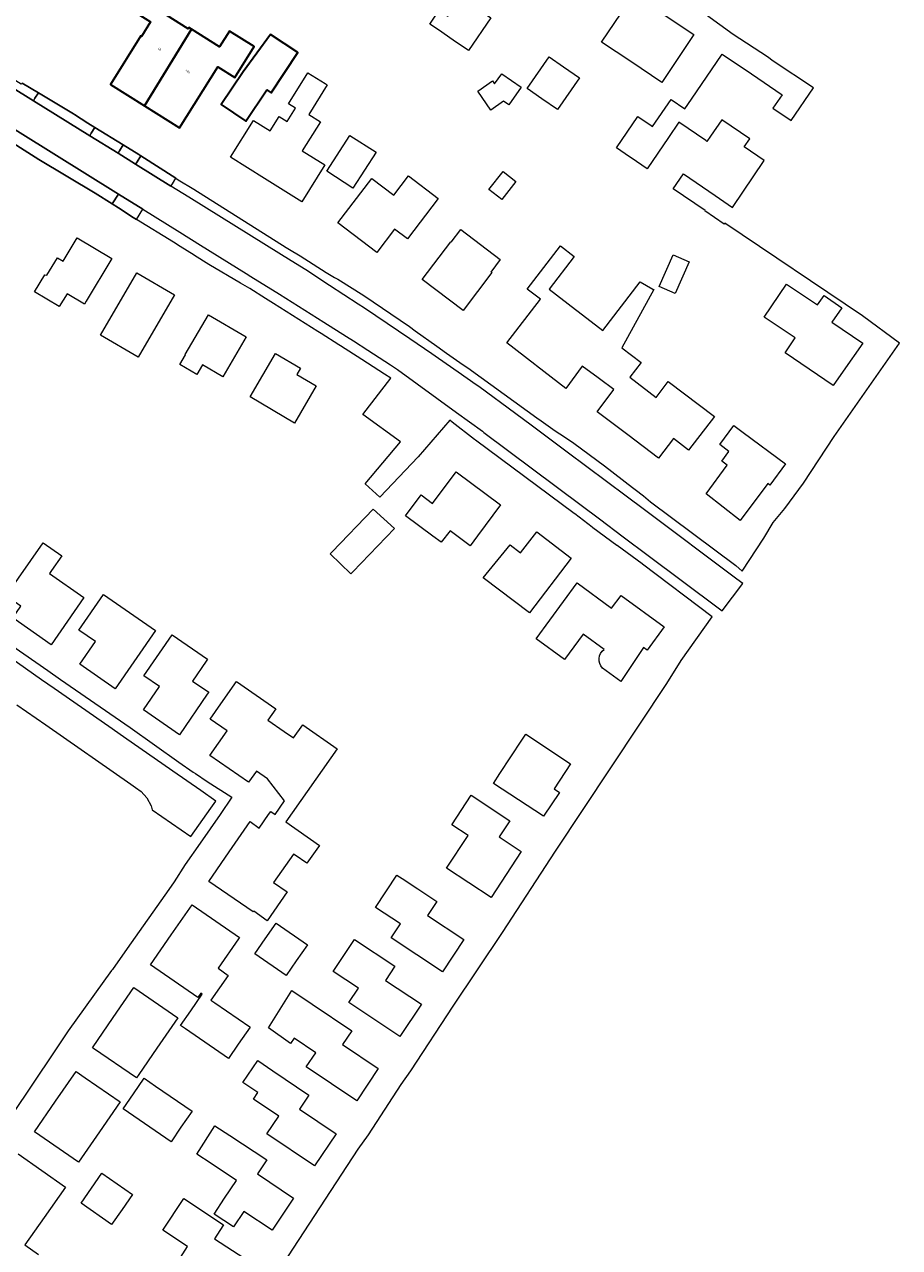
# Model space of a CAD drawing. Header units: metres. Extents: x 183400 to 185591, y 327112 to 329102.
# Tile 47 of 107: x 184374 to 184526, y 327567 to 327780. Entities that reach past the tile are written whole.
import ezdxf

# ---------------------------------------------------------------- set-up
doc = ezdxf.new("R2010")
doc.units = ezdxf.units.M
for name, color, linetype, lineweight in [('B-WE-OG-BEBOUWING-GV', 7, 'Continuous', 35), ('B-WE-OG-BEBOUWING_HUISNUMMER-T18', 10, 'Continuous', 18), ('B-WE-OG-TERREIN_ERF-GV', 7, 'Continuous', 18), ('B-WE-VH-VERHARDING_ASFALT-GV', 252, 'Continuous', 18), ('B-WE-VH-VERHARDING_BETONSTRAATSTEEN-GV', 252, 'Continuous', 18), ('B-WE-VH-VERHARDING_TEGEL-GV', 252, 'Continuous', 18)]:
    doc.layers.add(name, color=color, linetype=linetype, lineweight=lineweight)
doc.styles.add('NLCS-ISO-M200-T25', font='NLCS-ISO.ttf')

msp = doc.modelspace()

# ---------------------------------------------------------------- linework, layer by layer
at = {"layer": 'B-WE-OG-BEBOUWING-GV', "flags": 128}
for points in [[(184402.644, 327779.587), (184402.189, 327779.872), (184402.03, 327779.618), (184398.273, 327782.026), (184400.204, 327785.038), (184400.268, 327785.141), (184399.809, 327785.441), (184396.158, 327787.825), (184396.055, 327787.653), (184396.387, 327787.445), (184393.175, 327782.306), (184395.499, 327780.854), (184393.925, 327778.335), (184393.789, 327778.42), (184388.489, 327769.94), (184394.41, 327766.231), (184402.644, 327779.587)], [(184402.644, 327779.587), (184394.41, 327766.231), (184400.546, 327762.387), (184407.209, 327773.022), (184410.175, 327771.164), (184413.546, 327776.546), (184409.232, 327779.248), (184407.528, 327776.528), (184402.644, 327779.587)], [(184415.74, 327769), (184416.51, 327768.49), (184421.18, 327775.49), (184416.42, 327778.67), (184411.64, 327772.14), (184407.82, 327766.42), (184412.1, 327763.55), (184415.74, 327769)]]:
    msp.add_lwpolyline(points, close=True, dxfattribs=at)
at = {"layer": 'B-WE-OG-TERREIN_ERF-GV', "flags": 128}
for points in [[(184448.264, 327777.696), (184445.68, 327779.45), (184444.159, 327780.482), (184445.79, 327782.886), (184447.312, 327781.852), (184449.56, 327785.16), (184452.144, 327783.407), (184454.82, 327781.59), (184450.94, 327775.88), (184448.264, 327777.696)], [(184484.857, 327782.228), (184490.199, 327778.641), (184484.588, 327770.296), (184479.178, 327773.929), (184474.122, 327777.324), (184479.733, 327785.669), (184484.857, 327782.228)], [(184415.74, 327769), (184412.1, 327763.55), (184407.82, 327766.42), (184411.64, 327772.14), (184416.42, 327778.67), (184421.18, 327775.49), (184416.51, 327768.49), (184415.74, 327769)], [(184463.687, 327767.451), (184461.14, 327769.22), (184464.99, 327774.76), (184467.46, 327773.044), (184470.26, 327771.1), (184466.41, 327765.56), (184463.687, 327767.451)], [(184415.38, 327753.514), (184409.417, 327757.235), (184413.435, 327763.672), (184416.36, 327761.85), (184417.92, 327764.34), (184419.28, 327763.5), (184420.73, 327765.83), (184419.54, 327766.57), (184422.91, 327771.98), (184425.92, 327770.098), (184426.3, 327769.86), (184423.07, 327764.69), (184425.1, 327763.42), (184421.94, 327758.37), (184425.886, 327755.908), (184421.859, 327749.472), (184415.38, 327753.514)], [(184456.708, 327771.786), (184460.074, 327769.449), (184457.952, 327766.395), (184457.032, 327767.034), (184454.83, 327765.489), (184452.521, 327768.779), (184455.067, 327770.565), (184455.446, 327770.025), (184456.708, 327771.786)], [(184426.21, 327754.82), (184430.24, 327761.06), (184434.8, 327758.12), (184430.76, 327751.87), (184426.21, 327754.82)], [(184438.025, 327744.712), (184434.931, 327740.646), (184428.147, 327745.81), (184434.045, 327753.558), (184437.881, 327750.638), (184440.436, 327753.994), (184445.615, 327750.052), (184440.275, 327743.037), (184438.025, 327744.712)], [(184456.96, 327754.78), (184459.19, 327753.04), (184456.71, 327749.89), (184454.48, 327751.63), (184456.96, 327754.78)], [(184442.842, 327735.944), (184447.815, 327742.525), (184447.91, 327742.45), (184449.55, 327744.62), (184456.46, 327739.4), (184454.82, 327737.23), (184454.959, 327737.128), (184449.985, 327730.546), (184442.842, 327735.944)], [(184380.93, 327733.44), (184379.58, 327731.19), (184375.28, 327733.77), (184377.06, 327736.74), (184377.439, 327736.696), (184379.248, 327739.717), (184380.243, 327739.115), (184382.688, 327743.196), (184388.736, 327739.575), (184384.29, 327732.159), (184384, 327731.6), (184380.93, 327733.44)], [(184462.742, 327720.889), (184462.462, 327721.105), (184457.591, 327724.857), (184463.461, 327732.478), (184461.164, 327734.248), (184466.961, 327741.774), (184469.338, 327739.943), (184464.944, 327734.239), (184469.578, 327730.669), (184470.016, 327730.332), (184474.316, 327727.02), (184480.858, 327735.513), (184483.034, 327734.259), (184483.202, 327734.162), (184477.624, 327724.004), (184481.014, 327721.463), (184479.021, 327718.876), (184483.609, 327715.342), (184485.73, 327718.148), (184493.819, 327712.035), (184489.276, 327706.169), (184486.653, 327708.189), (184484.029, 327704.782), (184478.683, 327708.823), (184478.662, 327708.838), (184473.336, 327712.863), (184476.235, 327716.75), (184473.75, 327718.58), (184473.52, 327718.749), (184470.742, 327720.795), (184467.894, 327716.921), (184462.742, 327720.889)], [(184484.16, 327734.72), (184486.59, 327740.22), (184489.36, 327739), (184486.93, 327733.49), (184484.16, 327734.72)], [(184399.678, 327733.248), (184393.338, 327722.371), (184386.768, 327726.2), (184393.108, 327737.076), (184399.678, 327733.248)], [(184506.083, 327723.137), (184506.563, 327723.845), (184507.836, 327725.724), (184502.462, 327729.362), (184506.364, 327735.113), (184511.751, 327731.484), (184512.882, 327733.133), (184515.967, 327731.007), (184514.235, 327728.468), (184519.654, 327724.82), (184516.228, 327719.925), (184514.499, 327717.455), (184506.083, 327723.137)], [(184403.57, 327719.33), (184400.58, 327721.09), (184401.59, 327722.79), (184401.517, 327722.832), (184405.601, 327729.763), (184412.15, 327725.904), (184408.065, 327718.97), (184404.57, 327721.03), (184403.57, 327719.33)], [(184412.847, 327715.446), (184412.865, 327715.477), (184417.269, 327723.031), (184421.635, 327720.457), (184420.984, 327719.357), (184424.38, 327717.354), (184420.561, 327710.889), (184412.847, 327715.446)], [(184496.308, 327705.937), (184494.711, 327707.126), (184497.184, 327710.446), (184498.811, 327709.235), (184506.167, 327703.757), (184503.426, 327700.076), (184503.064, 327700.353), (184498.246, 327693.88), (184492.328, 327698.573), (184496.026, 327703.541), (184495.059, 327704.261), (184496.308, 327705.937)], [(184452.504, 327691.245), (184451.186, 327689.475), (184447.713, 327692.082), (184446.156, 327690.094), (184444.693, 327691.168), (184439.918, 327694.709), (184442.634, 327698.36), (184444.64, 327696.868), (184448.74, 327702.38), (184456.498, 327696.609), (184452.504, 327691.245)], [(184434.322, 327695.884), (184437.987, 327692.482), (184430.76, 327684.945), (184430.424, 327684.594), (184426.828, 327688.069), (184427.151, 327688.406), (184434.322, 327695.884)], [(184459.994, 327688.247), (184462.795, 327691.921), (184468.834, 327687.318), (184461.569, 327677.767), (184453.485, 327683.917), (184458.17, 327689.637), (184459.994, 327688.247)], [(184383.858, 327680.439), (184378.169, 327672.215), (184371.49, 327676.904), (184372.907, 327678.924), (184370.322, 327680.739), (184376.801, 327689.976), (184380.01, 327687.72), (184378.22, 327685.17), (184377.856, 327684.652), (184383.858, 327680.439)], [(184383.006, 327674.761), (184387.296, 327680.962), (184396.37, 327674.685), (184389.345, 327664.528), (184383.157, 327668.808), (184385.893, 327672.764), (184383.006, 327674.761)], [(184405.209, 327669.364), (184402.82, 327665.9), (184405.625, 327663.976), (184405.362, 327663.593), (184400.518, 327656.537), (184394.244, 327660.853), (184397.048, 327664.928), (184394.327, 327666.794), (184399.241, 327673.959), (184405.44, 327669.7), (184405.209, 327669.364)], [(184410.446, 327665.812), (184417.31, 327661.04), (184415.95, 327659.08), (184418.765, 327657.118), (184420.406, 327655.975), (184422.007, 327658.272), (184427.995, 327654.098), (184419.082, 327641.309), (184424.914, 327637.214), (184424.479, 327636.594), (184422.731, 327634.105), (184420.718, 327635.512), (184420.42, 327635.72), (184416.948, 327630.751), (184419.289, 327629.13), (184415.8, 327624.083), (184413.467, 327625.769), (184413.365, 327625.623), (184405.66, 327630.937), (184409.217, 327636.091), (184412.872, 327641.388), (184414.443, 327640.259), (184416.075, 327642.615), (184416.45, 327643.157), (184417.203, 327642.628), (184418.858, 327644.985), (184415.854, 327648.834), (184413.933, 327650.17), (184412.591, 327648.241), (184405.841, 327652.931), (184408.818, 327657.21), (184405.88, 327659.256), (184407.754, 327661.946), (184410.446, 327665.812)], [(184456.391, 327649.777), (184460.214, 327655.568), (184460.896, 327656.601), (184468.708, 327651.48), (184465.823, 327647.079), (184466.747, 327646.471), (184464.012, 327642.3), (184455.251, 327648.051), (184456.391, 327649.777)], [(184456.236, 327638.699), (184460.102, 327636.161), (184454.846, 327628.165), (184447.095, 327633.263), (184450.84, 327638.97), (184448, 327640.84), (184451.365, 327645.968), (184458.099, 327641.539), (184456.236, 327638.699)], [(184434.69, 327626.4), (184438.41, 327632.06), (184439.34, 327631.45), (184442.1, 327629.63), (184445.42, 327627.45), (184443.785, 327624.972), (184450.092, 327620.824), (184446.389, 327615.182), (184437.423, 327621.079), (184439.04, 327623.54), (184434.69, 327626.4)], [(184410.829, 327620.932), (184407.266, 327615.804), (184409.028, 327614.554), (184406.016, 327610.219), (184406.719, 327609.76), (184412.784, 327605.582), (184412.83, 327605.55), (184410.765, 327602.546), (184409.07, 327600.08), (184401.57, 327605.24), (184400.72, 327605.827), (184402.487, 327608.392), (184404.488, 327611.297), (184404.249, 327611.462), (184403.717, 327610.696), (184395.49, 327616.413), (184399.098, 327621.6), (184402.765, 327626.872), (184410.983, 327621.154), (184410.829, 327620.932)], [(184420.889, 327617.086), (184419.14, 327614.54), (184413.67, 327618.3), (184415.461, 327620.906), (184417.36, 327623.67), (184422.83, 327619.91), (184420.889, 327617.086)], [(184427.33, 327615.24), (184431.02, 327620.8), (184438.05, 327616.14), (184436.417, 327613.685), (184442.695, 327609.528), (184438.968, 327603.9), (184430.062, 327609.806), (184431.73, 327612.32), (184427.33, 327615.24)], [(184388.989, 327607.217), (184392.59, 327612.448), (184400.263, 327607.154), (184396.598, 327601.842), (184393.429, 327597.249), (184393.023, 327596.661), (184385.531, 327601.822), (184385.358, 327601.941), (184388.989, 327607.217)], [(184420.502, 327603.621), (184419.87, 327602.671), (184416.04, 327605.385), (184420.094, 327611.892), (184423.66, 327609.54), (184430.59, 327604.88), (184428.974, 327602.477), (184435.192, 327598.303), (184431.424, 327592.699), (184422.635, 327598.603), (184424.29, 327601.07), (184420.502, 327603.621)], [(184414.163, 327599.719), (184416.784, 327597.936), (184423.1, 327593.67), (184421.459, 327591.242), (184427.838, 327586.929), (184424.06, 327581.336), (184415.773, 327586.897), (184417.868, 327590.019), (184413.442, 327592.989), (184414.2, 327594.111), (184411.606, 327595.852), (184414.163, 327599.719)], [(184384.093, 327596.695), (184390.17, 327592.51), (184386.579, 327587.288), (184382.943, 327582), (184375.265, 327587.28), (184378.932, 327592.605), (184382.503, 327597.79), (184384.093, 327596.695)], [(184394.37, 327596.602), (184396.354, 327595.238), (184402.72, 327590.86), (184400.789, 327588.059), (184399.06, 327585.55), (184390.714, 327591.287), (184392.505, 327593.89), (184394.37, 327596.602)], [(184406.722, 327588.339), (184409.337, 327586.638), (184415.78, 327582.4), (184414.127, 327579.933), (184420.424, 327575.719), (184416.662, 327570.113), (184411.778, 327573.39), (184409.969, 327570.675), (184406.573, 327572.929), (184408.375, 327575.674), (184410.47, 327578.796), (184406.061, 327581.755), (184403.536, 327583.353), (184406.722, 327588.339)], [(184390.523, 327573.722), (184388.71, 327571.133), (184383.394, 327574.857), (184385.201, 327577.437), (184387.025, 327580.041), (184392.341, 327576.318), (184390.523, 327573.722)], [(184397.63, 327570.1), (184401.265, 327575.622), (184408.225, 327571.052), (184408.102, 327570.865), (184406.63, 327568.633), (184412.907, 327564.514), (184409.204, 327558.871), (184400.289, 327564.728), (184401.95, 327567.26), (184397.63, 327570.1)]]:
    msp.add_lwpolyline(points, close=True, dxfattribs=at)
for points in [[(184373.125, 327770.175), (184375.947, 327768.498), (184382.076, 327764.808), (184382.258, 327764.69), (184384.532, 327763.222), (184385.783, 327762.451), (184390.747, 327759.393), (184393.471, 327757.709), (184393.807, 327757.494), (184399.912, 327753.589), (184400.329, 327753.322), (184403.02, 327751.68), (184419.144, 327741.513), (184419.697, 327741.164), (184421.579, 327740.045), (184426.08, 327737.13), (184427.576, 327736.293), (184428.158, 327735.967), (184432.691, 327733.116), (184440.6, 327727.75), (184441.641, 327726.995), (184445.396, 327724.271), (184447.08, 327723.05), (184450.006, 327721.042), (184450.806, 327720.494), (184453.11, 327718.81), (184462.795, 327711.811), (184463.572, 327711.25), (184466.033, 327709.557), (184466.838, 327709.029), (184468.84, 327707.679), (184469.27, 327707.363), (184474.64, 327703.42), (184479.492, 327699.635), (184479.941, 327699.285), (184481.403, 327698.192), (184482.623, 327697.149), (184497.52, 327686.04), (184498.62, 327685.07), (184502.41, 327690.83), (184504.04, 327693.53), (184506.05, 327695.99), (184509.28, 327700.42), (184514.66, 327708.56), (184526.04, 327724.84), (184519.56, 327729.58), (184495.589, 327745.743), (184495.464, 327745.56), (184492.079, 327747.874), (184492.136, 327747.957), (184486.606, 327751.738), (184488.384, 327754.339), (184493.914, 327750.557), (184496.91, 327748.509), (184502.445, 327756.68), (184498.972, 327759.055), (184499.924, 327760.451), (184495.05, 327763.777), (184493.085, 327760.899), (184492.479, 327760.011), (184492.268, 327760.154), (184487.56, 327763.356), (184485.76, 327760.71), (184482.04, 327755.24), (184479.262, 327757.127), (184478.97, 327757.325), (184476.68, 327758.88), (184480.4, 327764.36), (184482.723, 327762.779), (184482.981, 327762.603), (184486.219, 327767.347), (184488.631, 327765.701), (184489.775, 327767.378), (184495.15, 327775.254), (184500.224, 327771.793), (184505.566, 327768.15), (184503.969, 327765.814), (184507.158, 327763.633), (184511.02, 327769.33), (184504.03, 327773.98), (184503.013, 327774.771), (184497.07, 327778.66), (184497.042, 327778.68), (184492.38, 327782.01)], [(184398.273, 327782.026), (184402.03, 327779.618), (184402.189, 327779.872), (184402.644, 327779.587), (184407.528, 327776.528), (184409.232, 327779.248), (184413.546, 327776.546), (184410.175, 327771.164), (184407.209, 327773.022), (184400.546, 327762.387), (184394.41, 327766.231), (184388.489, 327769.94), (184393.789, 327778.42), (184393.925, 327778.335), (184395.499, 327780.854)], [(184418.56, 327564.15), (184426, 327575.5), (184431.7, 327584.24), (184433.49, 327586.73), (184439.2, 327595.52), (184440.87, 327597.89), (184448.25, 327609.2), (184456.81, 327622.03), (184466.07, 327636.23), (184485.46, 327665.45), (184487.99, 327669.47), (184493.411, 327677.082), (184481.233, 327686.302), (184481.194, 327686.331), (184476.832, 327689.506), (184476.773, 327689.549), (184472.609, 327692.627), (184472.467, 327692.732), (184469.422, 327695.057), (184469.35, 327695.112), (184452.132, 327707.898), (184452.132, 327707.898), (184451.968, 327708.019), (184448.043, 327711.069), (184447.663, 327711.365), (184442.124, 327704.969), (184435.48, 327697.985), (184432.901, 327700.274), (184439.059, 327707.638), (184432.505, 327712.402), (184437.388, 327718.728), (184436.279, 327719.435), (184432.312, 327721.963), (184428.591, 327724.335), (184428.304, 327724.518), (184425.223, 327726.482), (184424.66, 327726.838), (184416.919, 327731.734), (184415.503, 327732.63), (184412.779, 327734.369), (184411.174, 327735.303), (184405.63, 327738.53), (184403.153, 327740.104), (184403.093, 327740.142), (184400.669, 327741.682), (184399.491, 327742.412), (184393.055, 327746.4), (184392.461, 327746.768), (184389.891, 327748.406), (184388.796, 327749.104), (184385.835, 327750.991), (184376.02, 327756.88), (184366.195, 327763.098)], [(184369.15, 327673.56), (184377.608, 327667.709), (184379.821, 327666.178), (184389.325, 327659.604), (184391.913, 327657.775), (184400.45, 327651.74), (184402.92, 327650.007), (184403.3, 327649.74), (184405.381, 327648.401), (184409.684, 327645.634), (184407.598, 327642.624), (184404.141, 327637.637), (184401.55, 327633.9), (184399.581, 327630.894), (184398.7, 327629.55), (184391.419, 327619.243), (184388.842, 327615.595), (184388.69, 327615.38), (184381.16, 327604.88), (184378.577, 327601.03), (184371.39, 327590.32)], [(184372.438, 327583.409), (184380.657, 327577.644), (184376.949, 327572.351), (184373.6, 327567.57), (184375.976, 327565.902)]]:
    msp.add_lwpolyline(points, dxfattribs=at)
msp.add_lwpolyline([(184474.54, 327671.39), (184470.91, 327674.06), (184467.67, 327669.65), (184462.723, 327673.282), (184469.853, 327683.002), (184475.86, 327678.59), (184477.5, 327680.825), (184484.997, 327675.323), (184482.047, 327671.298), (184481.41, 327671.77), (184477.46, 327665.815), (184474.28, 327668.155, -0.4556546)], format="xyb", close=True, dxfattribs=at)
at = {"layer": 'B-WE-VH-VERHARDING_ASFALT-GV', "flags": 128}
for points in [[(184367.312, 327764.893), (184389.897, 327750.832), (184394.158, 327748.18), (184400.585, 327744.179), (184404.22, 327741.916), (184412.15, 327736.98), (184412.965, 327736.472), (184417.94, 327733.349), (184425.698, 327728.479), (184429.651, 327725.997), (184430.868, 327725.233), (184433.358, 327723.605), (184437.296, 327721.031), (184438.539, 327720.219), (184448.844, 327712.728), (184453.336, 327709.448), (184453.595, 327709.259), (184470.561, 327696.548), (184473.744, 327694.163), (184477.889, 327691.059), (184482.255, 327687.788), (184494.43, 327678.666), (184494.439, 327678.659), (184495.123, 327678.147), (184498.705, 327682.931), (184497.711, 327683.675), (184481.579, 327695.755), (184478.38, 327698.151), (184468.123, 327705.832), (184461.84, 327710.537), (184459.189, 327712.522), (184452.729, 327717.251), (184452.254, 327717.582), (184449.118, 327719.769), (184445.68, 327722.166), (184444.508, 327722.959), (184440.668, 327725.559), (184432.76, 327730.912), (184431.702, 327731.605), (184426.665, 327734.903), (184422.544, 327737.601), (184420.752, 327738.715), (184418.338, 327740.216), (184402.15, 327750.281), (184399.052, 327752.207), (184392.88, 327756.044), (184389.84, 327757.934), (184384.889, 327761.013), (184375.084, 327767.109), (184357.599, 327777.98)], [(184372.187, 327661.77), (184377.226, 327658.25), (184392.046, 327647.9), (184392.866, 327647.327), (184393.85, 327646.64), (184394.84, 327645.54), (184395.59, 327644.14), (184395.76, 327643.447), (184402.531, 327638.753), (184405.999, 327643.733), (184406.86, 327644.97), (184404.25, 327646.79), (184401.845, 327648.466), (184399.37, 327650.191), (184390.794, 327656.17), (184388.194, 327657.982), (184378.715, 327664.591), (184376.507, 327666.13), (184376.507, 327666.13), (184368.07, 327672.011)]]:
    msp.add_lwpolyline(points, dxfattribs=at)
at = {"layer": 'B-WE-VH-VERHARDING_BETONSTRAATSTEEN-GV', "flags": 128}
for points in [[(184375.084, 327767.109), (184384.889, 327761.013), (184385.153, 327761.438), (184385.783, 327762.451), (184384.532, 327763.222), (184382.258, 327764.69), (184382.076, 327764.808), (184375.947, 327768.498), (184375.348, 327767.534), (184375.084, 327767.109)], [(184392.88, 327756.044), (184393.15, 327756.466), (184393.807, 327757.494), (184393.471, 327757.709), (184390.747, 327759.393), (184390.104, 327758.359), (184389.84, 327757.934), (184392.88, 327756.044)], [(184389.897, 327750.832), (184388.796, 327749.104), (184389.891, 327748.406), (184392.461, 327746.768), (184393.055, 327746.4), (184394.158, 327748.18), (184389.897, 327750.832)]]:
    msp.add_lwpolyline(points, close=True, dxfattribs=at)
at = {"layer": 'B-WE-VH-VERHARDING_TEGEL-GV', "flags": 128}
for points in [[(184375.084, 327767.109), (184375.348, 327767.534), (184375.947, 327768.498), (184373.125, 327770.175), (184372.937, 327770.02), (184356.999, 327779.924), (184356.559, 327779.216), (184356.295, 327778.791), (184356.75, 327778.508), (184357.014, 327778.933), (184357.863, 327778.405), (184357.599, 327777.98), (184375.084, 327767.109)], [(184366.195, 327763.098), (184376.02, 327756.88), (184385.835, 327750.991), (184388.796, 327749.104), (184389.897, 327750.832), (184367.312, 327764.893), (184366.195, 327763.098)], [(184389.84, 327757.934), (184390.104, 327758.359), (184390.747, 327759.393), (184385.783, 327762.451), (184385.153, 327761.438), (184384.889, 327761.013), (184389.84, 327757.934)], [(184399.052, 327752.207), (184399.316, 327752.631), (184399.912, 327753.589), (184393.807, 327757.494), (184393.15, 327756.466), (184392.88, 327756.044), (184399.052, 327752.207)]]:
    msp.add_lwpolyline(points, close=True, dxfattribs=at)

# ---------------------------------------------------------------- texts
at = {"layer": 'B-WE-OG-BEBOUWING_HUISNUMMER-T18', "char_height": 0.36, "attachment_point": 5, "style": 'NLCS-ISO-M200-T25'}
for s, insert, rotation in [('48', (184397.055, 327776.098), 328), ('48a', (184401.993, 327772.231), 327.9)]:
    msp.add_mtext(s, dxfattribs=dict(at, insert=insert, rotation=rotation))

doc.saveas('drawing.dxf')
